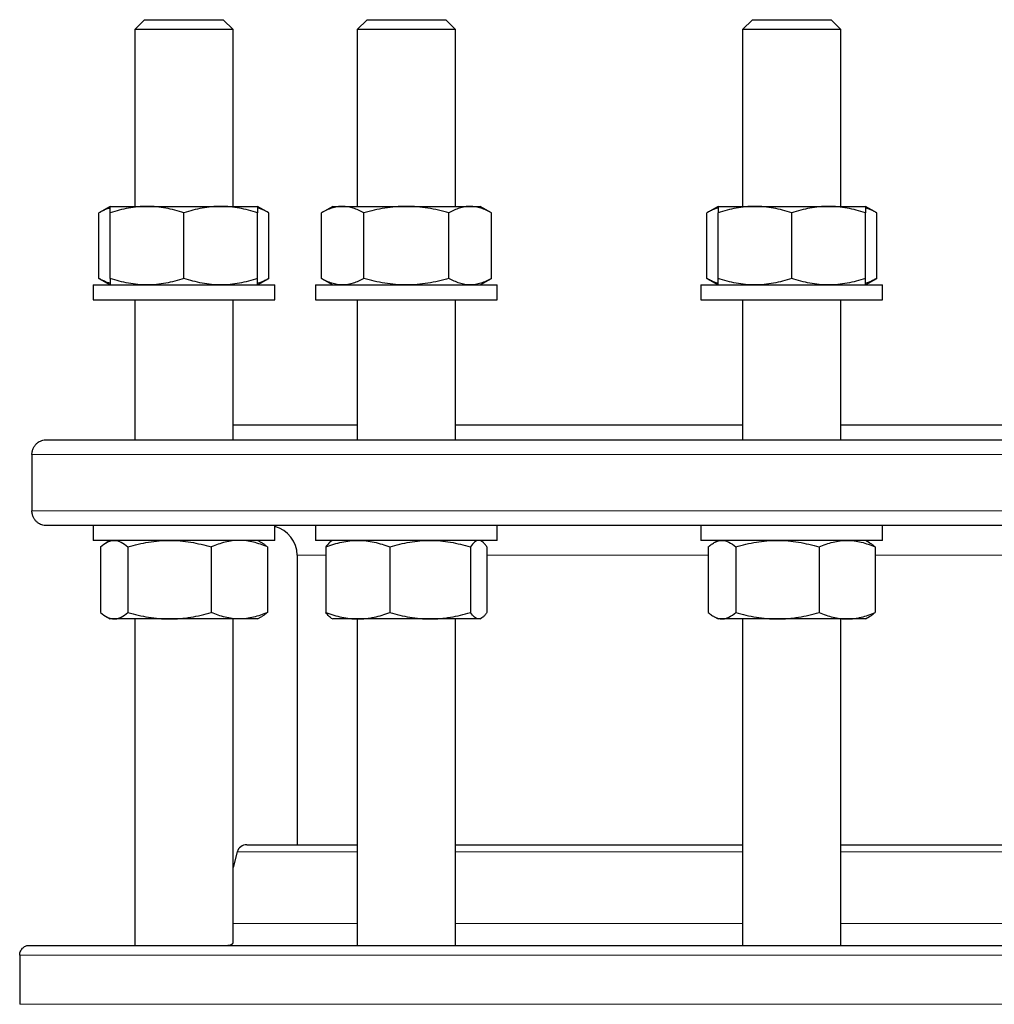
# Model space of a CAD drawing. Header units: millimetres. Extents: x 162 to 1075, y 75 to 934.
# Tile 2 of 9: x 178 to 377, y 234 to 435. Entities that reach past the tile are written whole.
import ezdxf

# ---------------------------------------------------------------- set-up
doc = ezdxf.new("R2010")
doc.units = ezdxf.units.MM

msp = doc.modelspace()

# ---------------------------------------------------------------- linework, layer by layer
at = {"color": 7, "linetype": 'Continuous', "lineweight": 25}
for p, q in [((203.81, 434.83), (201.81, 432.83)), ((203.81, 434.83), (219.81, 434.83)), ((221.81, 432.83), (219.81, 434.83)), ((249.11, 434.83), (247.11, 432.83)), ((249.11, 434.83), (249.22, 434.83)), ((249.22, 434.83), (265.11, 434.83)), ((267.11, 432.83), (265.11, 434.83)), ((327.56, 434.83), (325.56, 432.83)), ((327.56, 434.83), (329.39, 434.83)), ((329.39, 434.83), (343.56, 434.83)), ((345.56, 432.83), (343.56, 434.83)), ((201.81, 432.83), (201.81, 396.83)), ((221.81, 432.83), (201.81, 432.83)), ((221.81, 396.83), (221.81, 432.83)), ((247.11, 432.83), (247.11, 396.83)), ((247.24, 432.83), (247.11, 432.83)), ((267.11, 432.83), (247.24, 432.83)), ((267.11, 396.83), (267.11, 432.83)), ((325.56, 432.83), (325.56, 396.83)), ((327.84, 432.83), (325.56, 432.83)), ((345.56, 432.83), (327.84, 432.83)), ((345.56, 396.83), (345.56, 432.83)), ((196.81, 396.83), (194.49, 395.49)), ((194.49, 382.17), (194.49, 395.49)), ((196.81, 396.83), (204.31, 396.83)), ((196.81, 382.17), (196.81, 395.49)), ((204.31, 396.83), (219.31, 396.83)), ((211.81, 382.17), (211.81, 395.49)), ((219.31, 396.83), (226.81, 396.83)), ((229.13, 395.49), (226.81, 396.83)), ((226.81, 382.17), (226.81, 395.49)), ((229.13, 382.17), (229.13, 395.49)), ((242.11, 396.83), (239.79, 395.49)), ((239.79, 382.17), (239.79, 395.49)), ((242.11, 396.83), (244.12, 396.83)), ((244.12, 396.83), (257.11, 396.83)), ((248.45, 382.17), (248.45, 395.49)), ((257.11, 396.83), (270.1, 396.83)), ((265.77, 382.17), (265.77, 395.49)), ((270.1, 396.83), (272.11, 396.83)), ((274.43, 395.49), (272.11, 396.83)), ((274.43, 382.17), (274.43, 395.49)), ((320.56, 396.83), (318.24, 395.49)), ((318.24, 382.17), (318.24, 395.49)), ((320.56, 396.83), (328.06, 396.83)), ((320.56, 382.17), (320.56, 395.49)), ((328.06, 396.83), (343.06, 396.83)), ((335.56, 382.17), (335.56, 395.49)), ((343.06, 396.83), (350.56, 396.83)), ((352.88, 395.49), (350.56, 396.83)), ((350.56, 382.17), (350.56, 395.49)), ((352.88, 382.17), (352.88, 395.49)), ((194.49, 382.17), (196.81, 380.83)), ((226.81, 380.83), (229.13, 382.17)), ((239.79, 382.17), (242.11, 380.83)), ((272.11, 380.83), (274.43, 382.17)), ((318.24, 382.17), (320.56, 380.83)), ((350.56, 380.83), (352.88, 382.17)), ((193.31, 380.83), (193.31, 377.83)), ((193.31, 380.83), (225.08, 380.83)), ((225.08, 380.83), (230.31, 380.83)), ((230.31, 377.83), (230.31, 380.83)), ((238.61, 380.83), (238.61, 377.83)), ((238.61, 380.83), (275.04, 380.83)), ((275.04, 380.83), (275.61, 380.83)), ((275.61, 377.83), (275.61, 380.83)), ((317.06, 380.83), (317.06, 377.83)), ((317.06, 380.83), (354.06, 380.83)), ((354.06, 377.83), (354.06, 380.83)), ((193.31, 377.83), (225.08, 377.83)), ((201.81, 377.83), (201.81, 349.33)), ((221.81, 349.33), (221.81, 377.83)), ((225.08, 377.83), (230.31, 377.83)), ((238.61, 377.83), (275.04, 377.83)), ((247.11, 377.83), (247.11, 349.33)), ((267.11, 349.33), (267.11, 377.83)), ((275.04, 377.83), (275.61, 377.83)), ((317.06, 377.83), (354.06, 377.83)), ((325.56, 377.83), (325.56, 349.33)), ((345.56, 349.33), (345.56, 377.83)), ((221.81, 352.33), (247.11, 352.33)), ((267.11, 352.33), (325.56, 352.33)), ((345.56, 352.33), (416.14, 352.33)), ((183.85, 349.33), (577.85, 349.33)), ((180.87, 346.33), (180.87, 334.83)), ((577.85, 331.83), (183.85, 331.83)), ((193.31, 331.83), (193.31, 328.83)), ((230.31, 328.83), (230.31, 331.83)), ((238.61, 331.83), (238.61, 328.83)), ((275.61, 328.83), (275.61, 331.83)), ((317.06, 331.83), (317.06, 328.83)), ((354.06, 328.83), (354.06, 331.83)), ((230.31, 328.83), (193.31, 328.83)), ((196.81, 328.83), (195.97, 328.34)), ((227.66, 328.34), (226.81, 328.83)), ((275.61, 328.83), (238.61, 328.83)), ((242.11, 328.83), (241.81, 328.66)), ((272.4, 328.66), (272.11, 328.83)), ((354.06, 328.83), (317.06, 328.83)), ((320.56, 328.83), (319.71, 328.34)), ((351.4, 328.34), (350.56, 328.83)), ((194.82, 327.49), (194.82, 314.17)), ((200.4, 327.49), (200.4, 314.17)), ((217.39, 327.49), (217.39, 314.17)), ((228.8, 327.49), (228.8, 314.17)), ((240.71, 327.49), (240.71, 314.17)), ((253.74, 327.49), (253.74, 314.17)), ((270.14, 327.49), (270.14, 314.17)), ((273.5, 327.49), (273.5, 314.17)), ((318.57, 327.49), (318.57, 314.17)), ((324.15, 327.49), (324.15, 314.17)), ((341.14, 327.49), (341.14, 314.17)), ((352.55, 327.49), (352.55, 314.17)), ((234.85, 325.83), (234.85, 266.89)), ((195.97, 313.32), (196.81, 312.83)), ((197.61, 312.83), (196.81, 312.83)), ((208.9, 312.83), (197.61, 312.83)), ((201.81, 312.83), (201.81, 246.39)), ((223.1, 312.83), (208.9, 312.83)), ((221.81, 246.95), (221.81, 312.83)), ((226.81, 312.83), (223.1, 312.83)), ((226.81, 312.83), (227.66, 313.32)), ((241.81, 313), (242.11, 312.83)), ((247.22, 312.83), (242.11, 312.83)), ((247.11, 312.83), (247.11, 246.39)), ((261.94, 312.83), (247.22, 312.83)), ((271.82, 312.83), (261.94, 312.83)), ((267.11, 246.39), (267.11, 312.83)), ((272.11, 312.83), (271.82, 312.83)), ((272.11, 312.83), (272.4, 313)), ((319.71, 313.32), (320.56, 312.83)), ((321.36, 312.83), (320.56, 312.83)), ((332.64, 312.83), (321.36, 312.83)), ((325.56, 312.83), (325.56, 246.39)), ((346.84, 312.83), (332.64, 312.83)), ((345.56, 246.39), (345.56, 312.83)), ((350.56, 312.83), (346.84, 312.83)), ((350.56, 312.83), (351.4, 313.32)), ((224.59, 266.89), (247.11, 266.89)), ((267.11, 266.89), (325.56, 266.89)), ((345.56, 266.89), (416.14, 266.89)), ((222.66, 265.41), (221.81, 262.25)), ((180.35, 246.39), (581.35, 246.39)), ((178.37, 244.39), (178.37, 234.39))]:
    msp.add_line(p, q, dxfattribs=at)
at = {"color": 8, "linetype": 'Continuous', "lineweight": 18}
for p, q in [((580.83, 346.33), (180.87, 346.33)), ((180.87, 334.83), (580.83, 334.83)), ((240.71, 325.83), (234.85, 325.83)), ((318.57, 325.83), (273.5, 325.83)), ((409.75, 325.83), (352.55, 325.83)), ((247.11, 265.41), (222.66, 265.41)), ((325.56, 265.41), (267.11, 265.41)), ((416.14, 265.41), (345.56, 265.41)), ((221.81, 250.84), (247.11, 250.84)), ((267.11, 250.84), (325.56, 250.84)), ((345.56, 250.84), (416.14, 250.84)), ((583.33, 244.39), (178.37, 244.39)), ((178.37, 234.39), (583.33, 234.39))]:
    msp.add_line(p, q, dxfattribs=at)
at = {"color": 7, "linetype": 'Continuous', "lineweight": 25}
for centre, radius, start, end in [((228.85, 325.83), 6, 0, 75.8873), ((224.59, 264.89), 2, 90, 165)]:
    msp.add_arc(centre, radius, start, end, dxfattribs=at)
for points, knots in [([(196.81, 396.52), (196.71, 396.49), (196.38, 396.39), (195.82, 396.17), (195.16, 395.86), (194.71, 395.61), (194.49, 395.49)], [0, 0, 0, 0, 0.132857, 0.421842, 0.710957, 1, 1, 1, 1]), ([(204.31, 396.83), (203.68, 396.83), (203.04, 396.8), (201.77, 396.68), (201.14, 396.58), (199.27, 396.23), (198.04, 395.9), (196.81, 395.49)], [0, 0, 0, 0, 0.25, 0.25, 0.5, 0.5, 1, 1, 1, 1]), ([(196.81, 395.49), (196.81, 395.9), (196.81, 396.24), (196.81, 396.7), (196.81, 396.83), (196.81, 396.83)], [0, 0, 0, 0, 0.5, 0.5, 1, 1, 1, 1]), ([(211.81, 395.49), (210.59, 395.9), (209.35, 396.24), (206.85, 396.7), (205.59, 396.83), (204.31, 396.83)], [0, 0, 0, 0, 0.5, 0.5, 1, 1, 1, 1]), ([(219.31, 396.83), (218.68, 396.83), (218.04, 396.8), (216.77, 396.68), (216.13, 396.58), (214.25, 396.23), (213.03, 395.89), (211.81, 395.49)], [0, 0, 0, 0, 0.25, 0.25, 0.5, 0.5, 1, 1, 1, 1]), ([(226.81, 395.49), (226.2, 395.69), (225.59, 395.88), (224.34, 396.21), (223.72, 396.35), (221.84, 396.7), (220.58, 396.83), (219.31, 396.83)], [0, 0, 0, 0, 0.25, 0.25, 0.5, 0.5, 1, 1, 1, 1]), ([(226.81, 396.83), (226.81, 396.83), (226.81, 396.8), (226.81, 396.68), (226.81, 396.58), (226.81, 396.23), (226.81, 395.9), (226.81, 395.49)], [0, 0, 0, 0, 0.25, 0.25, 0.5, 0.5, 1, 1, 1, 1]), ([(229.13, 395.49), (228.9, 395.62), (228.43, 395.88), (227.73, 396.2), (227.19, 396.42), (226.88, 396.5), (226.81, 396.52)], [0, 0, 0, 0, 0.30517, 0.610427, 0.915525, 1, 1, 1, 1]), ([(244.12, 396.83), (243.75, 396.83), (243.38, 396.8), (242.65, 396.68), (242.29, 396.58), (241.21, 396.23), (240.49, 395.9), (239.79, 395.49)], [0, 0, 0, 0, 0.25, 0.25, 0.5, 0.5, 1, 1, 1, 1]), ([(248.45, 395.49), (247.74, 395.9), (247.02, 396.24), (245.58, 396.7), (244.85, 396.83), (244.12, 396.83)], [0, 0, 0, 0, 0.5, 0.5, 1, 1, 1, 1]), ([(257.11, 396.83), (256.37, 396.83), (255.63, 396.8), (254.17, 396.68), (253.45, 396.58), (251.28, 396.23), (249.86, 395.9), (248.45, 395.49)], [0, 0, 0, 0, 0.25, 0.25, 0.5, 0.5, 1, 1, 1, 1]), ([(265.77, 395.49), (264.35, 395.9), (262.92, 396.24), (260.04, 396.7), (258.58, 396.83), (257.11, 396.83)], [0, 0, 0, 0, 0.5, 0.5, 1, 1, 1, 1]), ([(270.1, 396.83), (269.73, 396.83), (269.36, 396.8), (268.63, 396.68), (268.26, 396.58), (267.18, 396.23), (266.47, 395.89), (265.77, 395.49)], [0, 0, 0, 0, 0.25, 0.25, 0.5, 0.5, 1, 1, 1, 1]), ([(274.43, 395.49), (274.08, 395.69), (273.72, 395.88), (273, 396.21), (272.64, 396.35), (271.56, 396.7), (270.83, 396.83), (270.1, 396.83)], [0, 0, 0, 0, 0.25, 0.25, 0.5, 0.5, 1, 1, 1, 1]), ([(320.56, 396.52), (320.31, 396.44), (319.79, 396.27), (319.02, 395.92), (318.5, 395.63), (318.24, 395.49)], [0, 0, 0, 0, 0.320666, 0.660318, 1, 1, 1, 1]), ([(328.06, 396.83), (327.42, 396.83), (326.78, 396.8), (325.52, 396.68), (324.89, 396.58), (323.01, 396.23), (321.78, 395.9), (320.56, 395.49)], [0, 0, 0, 0, 0.25, 0.25, 0.5, 0.5, 1, 1, 1, 1]), ([(320.56, 396.83), (320.56, 396.83), (320.56, 396.8), (320.56, 396.68), (320.56, 396.58), (320.56, 396.23), (320.56, 395.89), (320.56, 395.49)], [0, 0, 0, 0, 0.25, 0.25, 0.5, 0.5, 1, 1, 1, 1]), ([(335.56, 395.49), (334.33, 395.9), (333.09, 396.24), (330.6, 396.7), (329.33, 396.83), (328.06, 396.83)], [0, 0, 0, 0, 0.5, 0.5, 1, 1, 1, 1]), ([(343.06, 396.83), (342.42, 396.83), (341.78, 396.8), (340.52, 396.68), (339.89, 396.58), (338.01, 396.23), (336.78, 395.9), (335.56, 395.49)], [0, 0, 0, 0, 0.25, 0.25, 0.5, 0.5, 1, 1, 1, 1]), ([(350.56, 395.49), (349.33, 395.9), (348.09, 396.24), (345.6, 396.7), (344.33, 396.83), (343.06, 396.83)], [0, 0, 0, 0, 0.5, 0.5, 1, 1, 1, 1]), ([(350.56, 396.83), (350.56, 396.83), (350.56, 396.8), (350.56, 396.68), (350.56, 396.58), (350.56, 396.23), (350.56, 395.89), (350.56, 395.49)], [0, 0, 0, 0, 0.25, 0.25, 0.5, 0.5, 1, 1, 1, 1]), ([(352.88, 395.49), (352.64, 395.62), (352.18, 395.88), (351.47, 396.2), (350.93, 396.42), (350.62, 396.5), (350.56, 396.52)], [0, 0, 0, 0, 0.30517, 0.610427, 0.915525, 1, 1, 1, 1]), ([(196.81, 381.14), (196.71, 381.17), (196.38, 381.27), (195.82, 381.49), (195.16, 381.8), (194.71, 382.05), (194.49, 382.17)], [0, 0, 0, 0, 0.132857, 0.421842, 0.710957, 1, 1, 1, 1]), ([(204.31, 380.83), (203.68, 380.83), (203.04, 380.86), (201.77, 380.98), (201.14, 381.07), (199.27, 381.42), (198.04, 381.76), (196.81, 382.17)], [0, 0, 0, 0, 0.25, 0.25, 0.5, 0.5, 1, 1, 1, 1]), ([(196.81, 382.17), (196.81, 381.76), (196.81, 381.42), (196.81, 380.96), (196.81, 380.83), (196.81, 380.83)], [0, 0, 0, 0, 0.5, 0.5, 1, 1, 1, 1]), ([(211.81, 382.17), (210.59, 381.76), (209.35, 381.42), (206.85, 380.96), (205.59, 380.83), (204.31, 380.83)], [0, 0, 0, 0, 0.5, 0.5, 1, 1, 1, 1]), ([(219.31, 380.83), (218.68, 380.83), (218.04, 380.86), (216.77, 380.98), (216.13, 381.08), (214.25, 381.43), (213.03, 381.77), (211.81, 382.17)], [0, 0, 0, 0, 0.25, 0.25, 0.5, 0.5, 1, 1, 1, 1]), ([(226.81, 382.17), (226.2, 381.97), (225.59, 381.78), (224.34, 381.45), (223.72, 381.31), (221.84, 380.96), (220.58, 380.83), (219.31, 380.83)], [0, 0, 0, 0, 0.25, 0.25, 0.5, 0.5, 1, 1, 1, 1]), ([(226.81, 380.83), (226.81, 380.83), (226.81, 380.86), (226.81, 380.98), (226.81, 381.07), (226.81, 381.42), (226.81, 381.76), (226.81, 382.17)], [0, 0, 0, 0, 0.25, 0.25, 0.5, 0.5, 1, 1, 1, 1]), ([(229.13, 382.17), (228.9, 382.04), (228.43, 381.78), (227.73, 381.46), (227.19, 381.24), (226.88, 381.16), (226.81, 381.14)], [0, 0, 0, 0, 0.30517, 0.610427, 0.915525, 1, 1, 1, 1]), ([(244.12, 380.83), (243.75, 380.83), (243.38, 380.86), (242.65, 380.98), (242.29, 381.07), (241.21, 381.42), (240.49, 381.76), (239.79, 382.17)], [0, 0, 0, 0, 0.25, 0.25, 0.5, 0.5, 1, 1, 1, 1]), ([(248.45, 382.17), (247.74, 381.76), (247.02, 381.42), (245.58, 380.96), (244.85, 380.83), (244.12, 380.83)], [0, 0, 0, 0, 0.5, 0.5, 1, 1, 1, 1]), ([(257.11, 380.83), (256.37, 380.83), (255.63, 380.86), (254.17, 380.98), (253.45, 381.07), (251.28, 381.42), (249.86, 381.76), (248.45, 382.17)], [0, 0, 0, 0, 0.25, 0.25, 0.5, 0.5, 1, 1, 1, 1]), ([(265.77, 382.17), (264.35, 381.76), (262.92, 381.42), (260.04, 380.96), (258.58, 380.83), (257.11, 380.83)], [0, 0, 0, 0, 0.5, 0.5, 1, 1, 1, 1]), ([(270.1, 380.83), (269.73, 380.83), (269.36, 380.86), (268.63, 380.98), (268.26, 381.08), (267.18, 381.43), (266.47, 381.77), (265.77, 382.17)], [0, 0, 0, 0, 0.25, 0.25, 0.5, 0.5, 1, 1, 1, 1]), ([(274.43, 382.17), (274.08, 381.97), (273.72, 381.78), (273, 381.45), (272.64, 381.31), (271.56, 380.96), (270.83, 380.83), (270.1, 380.83)], [0, 0, 0, 0, 0.25, 0.25, 0.5, 0.5, 1, 1, 1, 1]), ([(320.56, 381.14), (320.31, 381.22), (319.79, 381.39), (319.02, 381.74), (318.5, 382.03), (318.24, 382.17)], [0, 0, 0, 0, 0.3206659, 0.6603178, 1, 1, 1, 1]), ([(328.06, 380.83), (327.42, 380.83), (326.78, 380.86), (325.52, 380.98), (324.89, 381.07), (323.01, 381.42), (321.78, 381.76), (320.56, 382.17)], [0, 0, 0, 0, 0.25, 0.25, 0.5, 0.5, 1, 1, 1, 1]), ([(320.56, 380.83), (320.56, 380.83), (320.56, 380.86), (320.56, 380.98), (320.56, 381.08), (320.56, 381.43), (320.56, 381.77), (320.56, 382.17)], [0, 0, 0, 0, 0.25, 0.25, 0.5, 0.5, 1, 1, 1, 1]), ([(335.56, 382.17), (334.33, 381.76), (333.09, 381.42), (330.6, 380.96), (329.33, 380.83), (328.06, 380.83)], [0, 0, 0, 0, 0.5, 0.5, 1, 1, 1, 1]), ([(343.06, 380.83), (342.42, 380.83), (341.78, 380.86), (340.52, 380.98), (339.89, 381.07), (338.01, 381.42), (336.78, 381.76), (335.56, 382.17)], [0, 0, 0, 0, 0.25, 0.25, 0.5, 0.5, 1, 1, 1, 1]), ([(350.56, 382.17), (349.33, 381.76), (348.09, 381.42), (345.6, 380.96), (344.33, 380.83), (343.06, 380.83)], [0, 0, 0, 0, 0.5, 0.5, 1, 1, 1, 1]), ([(350.56, 380.83), (350.56, 380.83), (350.56, 380.86), (350.56, 380.98), (350.56, 381.08), (350.56, 381.43), (350.56, 381.77), (350.56, 382.17)], [0, 0, 0, 0, 0.25, 0.25, 0.5, 0.5, 1, 1, 1, 1]), ([(352.88, 382.17), (352.64, 382.04), (352.18, 381.78), (351.47, 381.46), (350.93, 381.24), (350.62, 381.16), (350.56, 381.14)], [0, 0, 0, 0, 0.30517, 0.610427, 0.915525, 1, 1, 1, 1]), ([(180.87, 346.33), (180.87, 346.57), (180.9, 346.8), (181.01, 347.26), (181.09, 347.47), (181.28, 347.86), (181.39, 348.04), (181.64, 348.36), (181.78, 348.5), (182.21, 348.87), (182.52, 349.04), (183.18, 349.27), (183.51, 349.33), (183.85, 349.33)], [0, 0, 0, 0, 0.125, 0.125, 0.25, 0.25, 0.375, 0.375, 0.5, 0.5, 0.75, 0.75, 1, 1, 1, 1]), ([(183.85, 331.83), (183.51, 331.83), (183.18, 331.89), (182.69, 332.06), (182.53, 332.13), (182.22, 332.31), (182.07, 332.41), (181.78, 332.66), (181.65, 332.8), (181.39, 333.12), (181.28, 333.29), (181.09, 333.69), (181.01, 333.9), (180.93, 334.24), (180.91, 334.35), (180.88, 334.59), (180.87, 334.71), (180.87, 334.83)], [0, 0, 0, 0, 0.25, 0.25, 0.375, 0.375, 0.5, 0.5, 0.625, 0.625, 0.75, 0.75, 0.875, 0.875, 0.9375, 0.9375, 1, 1, 1, 1]), ([(194.82, 327.49), (195.28, 327.9), (195.74, 328.24), (196.67, 328.7), (197.14, 328.83), (197.61, 328.83)], [0, 0, 0, 0, 0.5, 0.5, 1, 1, 1, 1]), ([(197.61, 328.83), (197.85, 328.83), (198.09, 328.8), (198.56, 328.68), (198.79, 328.58), (199.49, 328.23), (199.95, 327.9), (200.4, 327.49)], [0, 0, 0, 0, 0.25, 0.25, 0.5, 0.5, 1, 1, 1, 1]), ([(200.4, 327.49), (201.79, 327.9), (203.19, 328.24), (206.02, 328.7), (207.45, 328.83), (208.9, 328.83)], [0, 0, 0, 0, 0.5, 0.5, 1, 1, 1, 1]), ([(208.9, 328.83), (209.62, 328.83), (210.34, 328.8), (211.77, 328.68), (212.49, 328.58), (214.61, 328.23), (216.01, 327.9), (217.39, 327.49)], [0, 0, 0, 0, 0.25, 0.25, 0.5, 0.5, 1, 1, 1, 1]), ([(223.1, 328.83), (222.62, 328.83), (222.13, 328.8), (221.16, 328.68), (220.68, 328.58), (219.25, 328.23), (218.31, 327.89), (217.39, 327.49)], [0, 0, 0, 0, 0.25, 0.25, 0.5, 0.5, 1, 1, 1, 1]), ([(228.8, 327.49), (228.34, 327.69), (227.87, 327.88), (226.92, 328.21), (226.45, 328.35), (225.02, 328.7), (224.06, 328.83), (223.1, 328.83)], [0, 0, 0, 0, 0.25, 0.25, 0.5, 0.5, 1, 1, 1, 1]), ([(240.71, 327.49), (241.77, 327.9), (242.85, 328.24), (245.02, 328.7), (246.11, 328.83), (247.22, 328.83)], [0, 0, 0, 0, 0.5, 0.5, 1, 1, 1, 1]), ([(247.22, 328.83), (247.78, 328.83), (248.33, 328.8), (249.43, 328.68), (249.98, 328.58), (251.6, 328.23), (252.68, 327.9), (253.74, 327.49)], [0, 0, 0, 0, 0.25, 0.25, 0.5, 0.5, 1, 1, 1, 1]), ([(253.74, 327.49), (255.08, 327.9), (256.43, 328.24), (259.16, 328.7), (260.54, 328.83), (261.94, 328.83)], [0, 0, 0, 0, 0.5, 0.5, 1, 1, 1, 1]), ([(261.94, 328.83), (262.63, 328.83), (263.33, 328.8), (264.72, 328.68), (265.4, 328.58), (267.45, 328.23), (268.8, 327.9), (270.14, 327.49)], [0, 0, 0, 0, 0.25, 0.25, 0.5, 0.5, 1, 1, 1, 1]), ([(271.82, 328.83), (271.68, 328.83), (271.54, 328.8), (271.25, 328.68), (271.11, 328.58), (270.68, 328.23), (270.41, 327.89), (270.14, 327.49)], [0, 0, 0, 0, 0.25, 0.25, 0.5, 0.5, 1, 1, 1, 1]), ([(273.5, 327.49), (273.37, 327.69), (273.23, 327.88), (272.95, 328.21), (272.81, 328.35), (272.39, 328.7), (272.1, 328.83), (271.82, 328.83)], [0, 0, 0, 0, 0.25, 0.25, 0.5, 0.5, 1, 1, 1, 1]), ([(318.57, 327.49), (318.79, 327.69), (319.02, 327.88), (319.49, 328.21), (319.72, 328.35), (320.42, 328.7), (320.88, 328.83), (321.36, 328.83)], [0, 0, 0, 0, 0.25, 0.25, 0.5, 0.5, 1, 1, 1, 1]), ([(321.36, 328.83), (321.59, 328.83), (321.83, 328.8), (322.3, 328.68), (322.54, 328.58), (323.24, 328.23), (323.69, 327.89), (324.15, 327.49)], [0, 0, 0, 0, 0.25, 0.25, 0.5, 0.5, 1, 1, 1, 1]), ([(324.15, 327.49), (325.54, 327.9), (326.94, 328.24), (329.76, 328.7), (331.19, 328.83), (332.64, 328.83)], [0, 0, 0, 0, 0.5, 0.5, 1, 1, 1, 1]), ([(332.64, 328.83), (333.36, 328.83), (334.09, 328.8), (335.52, 328.68), (336.23, 328.58), (338.35, 328.23), (339.75, 327.9), (341.14, 327.49)], [0, 0, 0, 0, 0.25, 0.25, 0.5, 0.5, 1, 1, 1, 1]), ([(341.14, 327.49), (342.07, 327.9), (343.01, 328.24), (344.91, 328.7), (345.87, 328.83), (346.84, 328.83)], [0, 0, 0, 0, 0.5, 0.5, 1, 1, 1, 1]), ([(346.84, 328.83), (347.33, 328.83), (347.81, 328.8), (348.77, 328.68), (349.25, 328.58), (350.68, 328.23), (351.62, 327.9), (352.55, 327.49)], [0, 0, 0, 0, 0.25, 0.25, 0.5, 0.5, 1, 1, 1, 1]), ([(228.8, 327.49), (228.65, 327.62), (228.35, 327.88), (227.97, 328.16), (227.74, 328.29), (227.66, 328.33)], [0, 0, 0, 0, 0.396915, 0.793942, 1, 1, 1, 1]), ([(241.81, 328.65), (241.75, 328.62), (241.59, 328.52), (241.32, 328.27), (241.01, 327.92), (240.81, 327.63), (240.71, 327.49)], [0, 0, 0, 0, 0.168542, 0.443883, 0.721929, 1, 1, 1, 1]), ([(351.4, 328.33), (351.45, 328.31), (351.66, 328.2), (352.05, 327.92), (352.38, 327.63), (352.55, 327.49)], [0, 0, 0, 0, 0.116304, 0.558133, 1, 1, 1, 1]), ([(194.82, 314.17), (195.28, 313.76), (195.74, 313.42), (196.67, 312.96), (197.14, 312.83), (197.61, 312.83)], [0, 0, 0, 0, 0.5, 0.5, 1, 1, 1, 1]), ([(197.61, 312.83), (197.85, 312.83), (198.09, 312.86), (198.56, 312.98), (198.79, 313.07), (199.49, 313.42), (199.95, 313.76), (200.4, 314.17)], [0, 0, 0, 0, 0.25, 0.25, 0.5, 0.5, 1, 1, 1, 1]), ([(200.4, 314.17), (201.79, 313.76), (203.19, 313.42), (206.02, 312.96), (207.45, 312.83), (208.9, 312.83)], [0, 0, 0, 0, 0.5, 0.5, 1, 1, 1, 1]), ([(208.9, 312.83), (209.62, 312.83), (210.34, 312.86), (211.77, 312.98), (212.49, 313.07), (214.61, 313.42), (216.01, 313.76), (217.39, 314.17)], [0, 0, 0, 0, 0.25, 0.25, 0.5, 0.5, 1, 1, 1, 1]), ([(223.1, 312.83), (222.62, 312.83), (222.13, 312.86), (221.16, 312.98), (220.68, 313.08), (219.25, 313.43), (218.31, 313.77), (217.39, 314.17)], [0, 0, 0, 0, 0.25, 0.25, 0.5, 0.5, 1, 1, 1, 1]), ([(228.8, 314.17), (228.34, 313.97), (227.87, 313.78), (226.92, 313.45), (226.45, 313.31), (225.02, 312.96), (224.06, 312.83), (223.1, 312.83)], [0, 0, 0, 0, 0.25, 0.25, 0.5, 0.5, 1, 1, 1, 1]), ([(228.8, 314.17), (228.65, 314.04), (228.35, 313.78), (227.97, 313.5), (227.74, 313.37), (227.66, 313.33)], [0, 0, 0, 0, 0.396915, 0.793942, 1, 1, 1, 1]), ([(240.71, 314.17), (241.77, 313.76), (242.85, 313.42), (245.02, 312.96), (246.11, 312.83), (247.22, 312.83)], [0, 0, 0, 0, 0.5, 0.5, 1, 1, 1, 1]), ([(241.81, 313.01), (241.75, 313.04), (241.59, 313.14), (241.32, 313.39), (241.01, 313.74), (240.81, 314.03), (240.71, 314.17)], [0, 0, 0, 0, 0.168542, 0.443883, 0.721929, 1, 1, 1, 1]), ([(247.22, 312.83), (247.78, 312.83), (248.33, 312.86), (249.43, 312.98), (249.98, 313.07), (251.6, 313.42), (252.68, 313.76), (253.74, 314.17)], [0, 0, 0, 0, 0.25, 0.25, 0.5, 0.5, 1, 1, 1, 1]), ([(253.74, 314.17), (255.08, 313.76), (256.43, 313.42), (259.16, 312.96), (260.54, 312.83), (261.94, 312.83)], [0, 0, 0, 0, 0.5, 0.5, 1, 1, 1, 1]), ([(261.94, 312.83), (262.63, 312.83), (263.33, 312.86), (264.72, 312.98), (265.4, 313.07), (267.45, 313.42), (268.8, 313.76), (270.14, 314.17)], [0, 0, 0, 0, 0.25, 0.25, 0.5, 0.5, 1, 1, 1, 1]), ([(271.82, 312.83), (271.68, 312.83), (271.54, 312.86), (271.25, 312.98), (271.11, 313.08), (270.68, 313.43), (270.41, 313.77), (270.14, 314.17)], [0, 0, 0, 0, 0.25, 0.25, 0.5, 0.5, 1, 1, 1, 1]), ([(273.5, 314.17), (273.37, 313.97), (273.23, 313.78), (272.95, 313.45), (272.81, 313.31), (272.39, 312.96), (272.1, 312.83), (271.82, 312.83)], [0, 0, 0, 0, 0.25, 0.25, 0.5, 0.5, 1, 1, 1, 1]), ([(318.57, 314.17), (318.79, 313.97), (319.02, 313.78), (319.49, 313.45), (319.72, 313.31), (320.42, 312.96), (320.88, 312.83), (321.36, 312.83)], [0, 0, 0, 0, 0.25, 0.25, 0.5, 0.5, 1, 1, 1, 1]), ([(321.36, 312.83), (321.59, 312.83), (321.83, 312.86), (322.3, 312.98), (322.54, 313.08), (323.24, 313.43), (323.69, 313.77), (324.15, 314.17)], [0, 0, 0, 0, 0.25, 0.25, 0.5, 0.5, 1, 1, 1, 1]), ([(324.15, 314.17), (325.54, 313.76), (326.94, 313.42), (329.76, 312.96), (331.19, 312.83), (332.64, 312.83)], [0, 0, 0, 0, 0.5, 0.5, 1, 1, 1, 1]), ([(332.64, 312.83), (333.36, 312.83), (334.09, 312.86), (335.52, 312.98), (336.23, 313.07), (338.35, 313.42), (339.75, 313.76), (341.14, 314.17)], [0, 0, 0, 0, 0.25, 0.25, 0.5, 0.5, 1, 1, 1, 1]), ([(341.14, 314.17), (342.07, 313.76), (343.01, 313.42), (344.91, 312.96), (345.87, 312.83), (346.84, 312.83)], [0, 0, 0, 0, 0.5, 0.5, 1, 1, 1, 1]), ([(346.84, 312.83), (347.33, 312.83), (347.81, 312.86), (348.77, 312.98), (349.25, 313.07), (350.68, 313.42), (351.62, 313.76), (352.55, 314.17)], [0, 0, 0, 0, 0.25, 0.25, 0.5, 0.5, 1, 1, 1, 1]), ([(351.4, 313.33), (351.45, 313.35), (351.66, 313.46), (352.05, 313.74), (352.38, 314.03), (352.55, 314.17)], [0, 0, 0, 0, 0.116304, 0.558133, 1, 1, 1, 1]), ([(220.6, 246.39), (220.73, 246.4), (220.99, 246.41), (221.3, 246.49), (221.53, 246.6), (221.7, 246.72), (221.8, 246.85), (221.81, 246.92), (221.81, 246.95)], [0, 0, 0, 0, 0.171128, 0.344114, 0.510979, 0.677864, 0.849508, 1, 1, 1, 1]), ([(178.37, 244.39), (178.37, 244.55), (178.39, 244.71), (178.46, 245.01), (178.51, 245.15), (178.64, 245.41), (178.72, 245.53), (178.89, 245.74), (178.98, 245.84), (179.27, 246.08), (179.47, 246.2), (179.91, 246.36), (180.13, 246.39), (180.35, 246.39)], [0, 0, 0, 0, 0.125, 0.125, 0.25, 0.25, 0.375, 0.375, 0.5, 0.5, 0.75, 0.75, 1, 1, 1, 1])]:
    msp.add_open_spline(points, degree=3, knots=knots, dxfattribs=at)

doc.saveas('drawing.dxf')
